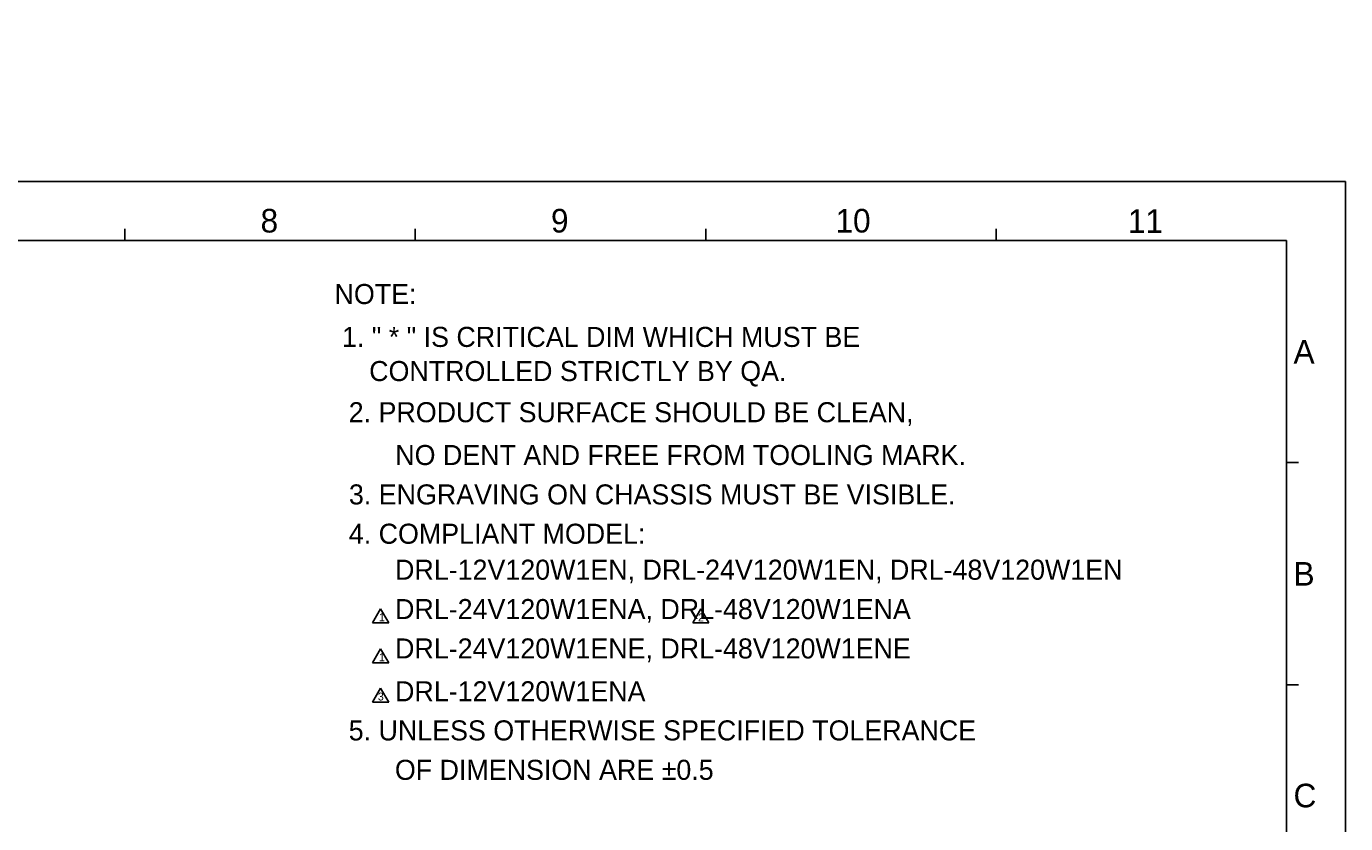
# Model space of a CAD drawing. Header units: millimetres. Extents: x 745 to 1756, y 7 to 641.
# Tile 29 of 29: x 1251 to 1586, y 438 to 641. Entities that reach past the tile are written whole.
import ezdxf

# ---------------------------------------------------------------- set-up
doc = ezdxf.new("R2010")
doc.units = ezdxf.units.MM
doc.header["$MEASUREMENT"] = 0
doc.layers.get('0').update_dxf_attribs({"lineweight": 0})
doc.layers.add('DIM', color=7, linetype='Continuous', lineweight=0)
doc.layers.add('PAPER', color=7, linetype='Continuous', lineweight=0)

msp = doc.modelspace()

# ---------------------------------------------------------------- linework, layer by layer
at = {"color": 1, "lineweight": 25}
for p, q in [((1338.51, 489.06), (1340.57, 492.63)), ((1340.57, 492.63), (1342.64, 489.06)), ((1419.82, 489.06), (1421.88, 492.63)), ((1421.88, 492.63), (1423.94, 489.06)), ((1342.64, 489.06), (1338.51, 489.06)), ((1423.94, 489.06), (1419.82, 489.06)), ((1338.51, 478.9), (1340.57, 482.47)), ((1340.57, 482.47), (1342.64, 478.9)), ((1342.64, 478.9), (1338.51, 478.9)), ((1338.51, 468.9), (1340.57, 472.47)), ((1340.57, 472.47), (1342.64, 468.9)), ((1342.64, 468.9), (1338.51, 468.9))]:
    msp.add_line(p, q, dxfattribs=at)
at = {"layer": 'PAPER', "color": 3, "lineweight": 25}
for p, q in [((744.59, 601.13), (1585.59, 601.13)), ((1585.59, 7.13), (1585.59, 601.13)), ((759.59, 586.13), (1570.59, 586.13)), ((1275.67, 586.13), (1275.67, 589.13)), ((1349.4, 586.13), (1349.4, 589.13)), ((1423.13, 586.13), (1423.13, 589.13)), ((1496.86, 586.13), (1496.86, 589.13)), ((1570.59, 22.13), (1570.59, 586.13)), ((1570.59, 529.73), (1573.59, 529.73)), ((1570.59, 473.33), (1573.59, 473.33))]:
    msp.add_line(p, q, dxfattribs=at)

# ---------------------------------------------------------------- texts
at = {"char_height": 0.2, "attachment_point": 7}
for s, insert in [('\\C1;\\FMyriadPro-Regular|b0|i0|c1;\\H2.000000;\\W1.000000;1', (1340.17, 489.47)), ('\\C1;\\FMyriadPro-Regular|b0|i0|c1;\\H2.000000;\\W1.000000;2', (1421.17, 489.41)), ('\\C1;\\FMyriadPro-Regular|b0|i0|c1;\\H2.000000;\\W1.000000;1', (1340.17, 479.31)), ('\\C1;\\FMyriadPro-Regular|b0|i0|c1;\\H2.000000;\\W1.000000;3', (1339.89, 469.3))]:
    msp.add_mtext(s, dxfattribs=dict(at, insert=insert))
at = {"layer": 'DIM', "char_height": 0.2, "attachment_point": 7}
for s, insert in [('\\C7;\\FMyriadPro-Regular|b0|i0|c1;\\H5.091941;\\W1.000000; 1. " * " IS CRITICAL DIM WHICH MUST BE', (1328.89, 559.05)), ('\\C7;\\FMyriadPro-Regular|b0|i0|c1;\\H5.091941;\\W1.000000;2. PRODUCT SURFACE SHOULD BE CLEAN,', (1332.49, 539.05)), ('\\C7;\\FMyriadPro-Regular|b0|i0|c1;\\H5.091941;\\W1.000000;NO DENT AND FREE FROM TOOLING MARK.', (1344.31, 529.05)), ('\\C7;\\FMyriadPro-Regular|b0|i0|c1;\\H5.091941;\\W1.000000;  CONTROLLED STRICTLY BY QA.', (1333.9, 549.05)), ('\\C7;\\FMyriadPro-Regular|b0|i0|c1;\\H5.091941;\\W1.000000;NOTE:', (1328.89, 569.94)), ('\\C7;\\FMyriadPro-Regular|b0|i0|c1;\\H5.091941;\\W1.000000;3. ENGRAVING ON CHASSIS MUST BE VISIBLE.', (1332.54, 519.04)), ('\\C7;\\FMyriadPro-Regular|b0|i0|c1;\\H5.091941;\\W1.000000;4. COMPLIANT MODEL:', (1332.52, 509.06)), ('\\C7;\\FMyriadPro-Regular|b0|i0|c1;\\H5.091941;\\W1.000000;DRL-12V120W1EN, DRL-24V120W1EN, DRL-48V120W1EN', (1344.26, 499.05)), ('\\C7;\\FMyriadPro-Regular|b0|i0|c1;\\H5.091941;\\W1.000000;DRL-24V120W1ENA, DRL-48V120W1ENA', (1344.26, 489.05)), ('\\C7;\\FMyriadPro-Regular|b0|i0|c1;\\H5.091941;\\W1.000000;5. UNLESS OTHERWISE SPECIFIED TOLERANCE', (1332.49, 459.11)), ('\\C7;\\FMyriadPro-Regular|b0|i0|c1;\\H5.091941;\\W1.000000;DRL-24V120W1ENE, DRL-48V120W1ENE', (1344.26, 479.05)), ('\\C7;\\FMyriadPro-Regular|b0|i0|c1;\\H5.091941;\\W1.000000;OF DIMENSION ARE ±0.5', (1344.22, 449.1)), ('\\C7;\\FMyriadPro-Regular|b0|i0|c1;\\H5.091941;\\W1.000000;DRL-12V120W1ENA', (1344.26, 469.04))]:
    msp.add_mtext(s, dxfattribs=dict(at, insert=insert))
at = {"layer": 'PAPER', "char_height": 0.2, "attachment_point": 7}
for s, insert in [('\\C1;\\FMyriadPro-Regular|b0|i0|c1;\\H6.000000;\\W1.000000;8', (1310.11, 588.09)), ('\\C1;\\FMyriadPro-Regular|b0|i0|c1;\\H6.000000;\\W1.000000;9', (1383.84, 588.09)), ('\\C1;\\FMyriadPro-Regular|b0|i0|c1;\\H6.000000;\\W1.000000;10', (1456.07, 588.09)), ('\\C1;\\FMyriadPro-Regular|b0|i0|c1;\\H6.000000;\\W1.000000;11', (1530.3, 588.09)), ('\\C1;\\FMyriadPro-Regular|b0|i0|c1;\\H6.000000;\\W1.000000;A', (1572.36, 554.9)), ('\\C1;\\FMyriadPro-Regular|b0|i0|c1;\\H6.000000;\\W1.000000;B', (1572.36, 498.5)), ('\\C1;\\FMyriadPro-Regular|b0|i0|c1;\\H6.000000;\\W1.000000;C', (1572.36, 442.1))]:
    msp.add_mtext(s, dxfattribs=dict(at, insert=insert))

doc.saveas('drawing.dxf')
